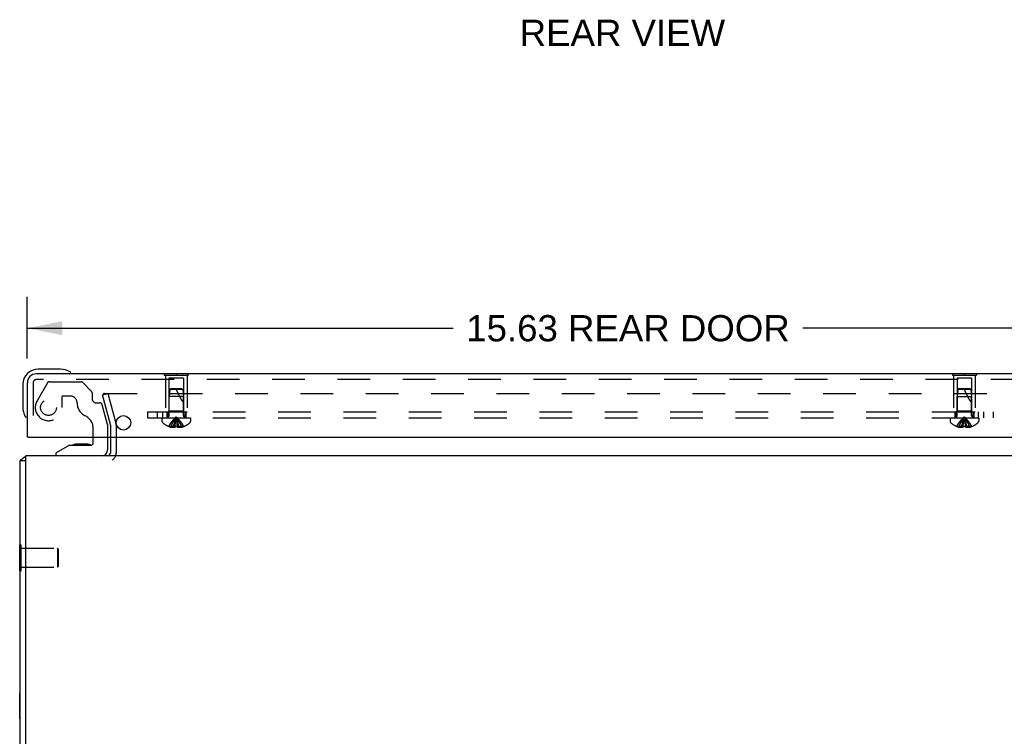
# Model space of a CAD drawing. Header units: inches. Extents: x 0 to 77.3, y 0 to 50.
# Tile 16 of 49: x 57.4 to 70.2, y 9.3 to 18.6. Entities that reach past the tile are written whole.
import ezdxf

# ---------------------------------------------------------------- set-up
doc = ezdxf.new("R2010")
doc.units = ezdxf.units.IN
doc.header["$LTSCALE"] = 4.25
doc.header["$MEASUREMENT"] = 0
doc.linetypes.add('HIDDEN', pattern=[0.2, 0.1, -0.1])
doc.layers.get('0').update_dxf_attribs({"linetype": 'CONTINUOUS'})
for name, color, linetype in [('DEFAULT_2', 8, 'HIDDEN'), ('DIMENSIONS', 7, 'CONTINUOUS'), ('REAR_DOOR', 7, 'CONTINUOUS'), ('SUBPANEL', 7, 'CONTINUOUS')]:
    doc.layers.add(name, color=color, linetype=linetype)
doc.styles.get("Standard").update_dxf_attribs({"font": 'arial.ttf'})
doc.dimstyles.new('DIMSTYLE_1', dxfattribs={"dimtxt": 0.340909, "dimasz": 0.454545, "dimexe": 0.09, "dimexo": 0.07, "dimgap": 0.0375, "dimtad": 0, "dimtih": 1, "dimtoh": 1, "dimzin": 4, "dimdsep": 46, "dimtxsty": 'Standard', "dimblk": '_FILLED', "dimblk1": '_FILLED', "dimblk2": '_FILLED', "dimcen": 0.09, "dimadec": 3, "dimazin": 1, "dimtfac": 1, "dimtdec": 3, "dimtofl": 0, "dimtmove": 0, "dimatfit": 3, "dimldrblk": '_FILLED', "dimfxl": 0, "dimtolj": 1, "dimtzin": 4, "dimarcsym": 0})

# ---------------------------------------------------------------- blocks, each defined once
blk = doc.blocks.new('_FILLED')
at = {"color": 0, "linetype": 'ByBlock'}
blk.add_solid([(0, 0), (-1, 0.2), (-1, -0.2)], dxfattribs=at)
blk = doc.blocks.new('*D4')
at = {"layer": 'DIMENSIONS', "color": 2, "linetype": 'Continuous'}
for p, q in [((57.469, 14.239), (57.469, 15.041)), ((73.094, 14.239), (73.094, 15.041)), ((57.469, 14.632), (63.01, 14.632)), ((73.094, 14.632), (67.554, 14.632))]:
    blk.add_line(p, q, dxfattribs=at)
at = {"layer": 'DIMENSIONS', "color": 2, "linetype": 'Continuous', "xscale": 0.4545454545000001, "yscale": 0.4545454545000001, "zscale": 0.4545454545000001, "rotation": 180}
blk.add_blockref('_FILLED', (57.469, 14.632), dxfattribs=at)
at = {"layer": 'DIMENSIONS', "color": 2, "linetype": 'Continuous', "xscale": 0.4545454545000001, "yscale": 0.4545454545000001, "zscale": 0.4545454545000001}
blk.add_blockref('_FILLED', (73.094, 14.632), dxfattribs=at)
at = {"layer": 'DIMENSIONS', "color": 2, "linetype": 'Continuous', "insert": (65.282, 14.802), "char_height": 0.34091, "width": 4.20243, "attachment_point": 2, "line_spacing_factor": 0.9}
blk.add_mtext('15.63 REAR DOOR', dxfattribs=at)

msp = doc.modelspace()

# ---------------------------------------------------------------- linework, layer by layer
at = {"color": 7, "linetype": 'Continuous'}
for p, q in [((58.327374, 13.139024), (58.327374, 13.213024)), ((58.512374, 13.213024), (58.512374, 13.049024)), ((58.019374, 13.108024), (57.843374, 13.009024)), ((58.019374, 13.108024), (58.296374, 13.108024)), ((58.107897, 13.124524), (58.106818, 13.124518)), ((58.248389, 13.124522), (58.107897, 13.124524)), ((58.248389, 13.124522), (58.248929, 13.124518)), ((57.843374, 12.970024), (57.843374, 13.009024)), ((57.449874, 12.907024), (57.374874, 12.907024)), ((57.369874, 11.476524), (57.369874, 11.813524)), ((57.369874, 11.813524), (57.374874, 11.813524)), ((57.369874, 11.476524), (57.374874, 11.476524)), ((57.369874, 9.551524), (57.369874, 9.888524)), ((57.369874, 9.888524), (57.374874, 9.888524)), ((57.369874, 9.551524), (57.374874, 9.551524))]:
    msp.add_line(p, q, dxfattribs=at)
at = {"color": 3, "linetype": 'Continuous'}
for p, q in [((58.549874, 13.213024), (58.549874, 13.012024)), ((57.449874, 3.375024), (57.449874, 12.970024)), ((73.299874, 12.970024), (57.449874, 12.970024)), ((57.374874, 3.375024), (57.374874, 12.907024))]:
    msp.add_line(p, q, dxfattribs=at)
for points in [[(57.388437, 12.920926), (57.386577, 12.919898), (57.384809, 12.918877), (57.383178, 12.917876), (57.381647, 12.916856), (57.380176, 12.915769), (57.378854, 12.914655), (57.377725, 12.913537), (57.376802, 12.91243), (57.376091, 12.91136), (57.37557, 12.910336), (57.375217, 12.909373), (57.375005, 12.908487), (57.374902, 12.907702), (57.374874, 12.907024)], [(57.405691, 12.932153), (57.404492, 12.930949), (57.403127, 12.92976), (57.401596, 12.928584), (57.399921, 12.927427), (57.398125, 12.92629), (57.396237, 12.925176), (57.39429, 12.924084), (57.392319, 12.923013), (57.388437, 12.920926)]]:
    msp.add_lwpolyline(points, dxfattribs=at)
at = {"color": 7, "linetype": 'Continuous'}
for centre, radius, start, end in [((58.107874, 13.034524), 0.09, 90.6719757, 125.1877476), ((58.247874, 13.034524), 0.09, 55.0767703, 89.3280243), ((58.296374, 13.139024), 0.031, 270, 360), ((58.433374, 13.049024), 0.079, 270, 360)]:
    msp.add_arc(centre, radius, start, end, dxfattribs=at)
at = {"color": 3, "linetype": 'Continuous'}
for centre, radius, start, end in [((57.491874, 12.853024), 0.117, 111.0377857, 137.4430823), ((58.507874, 13.012024), 0.042, 270, 360)]:
    msp.add_arc(centre, radius, start, end, dxfattribs=at)
at = {"layer": 'DEFAULT_2', "color": 8, "linetype": 'HIDDEN'}
for p, q in [((57.72994, 13.919024), (57.595417, 13.686024)), ((57.755921, 13.934024), (58.168232, 13.934024)), ((58.304516, 13.810166), (58.189445, 13.925237)), ((57.916374, 13.733024), (57.916374, 13.600024)), ((58.026374, 13.749024), (57.932374, 13.749024)), ((58.310374, 13.796024), (58.310374, 13.718024)), ((58.445562, 13.763248), (58.518007, 13.782659)), ((58.549022, 13.377131), (58.445562, 13.763248)), ((58.472576, 13.782659), (72.277172, 13.782659)), ((58.518007, 13.782659), (58.621466, 13.396542)), ((58.369374, 13.659024), (58.413829, 13.659024)), ((58.512374, 13.380024), (58.443773, 13.636047)), ((58.327374, 13.213024), (58.327374, 13.32304)), ((58.512374, 13.380024), (58.512374, 13.213024)), ((58.549874, 13.37066), (58.549874, 13.213024)), ((58.624874, 13.37066), (58.624874, 13.012024)), ((57.374874, 11.813524), (57.387874, 11.813524)), ((57.387874, 11.476524), (57.387874, 11.813524)), ((57.387874, 11.769024), (57.859874, 11.769024)), ((57.859874, 11.769024), (57.859874, 11.521024)), ((57.869874, 11.759024), (57.859874, 11.769024)), ((57.869874, 11.759024), (57.869874, 11.531024)), ((57.869874, 11.531024), (57.859874, 11.521024)), ((57.374874, 11.476524), (57.387874, 11.476524)), ((57.387874, 11.521024), (57.859874, 11.521024))]:
    msp.add_line(p, q, dxfattribs=at)
for points in [[(58.452849, 13.766523), (58.452644, 13.764939), (58.452576, 13.76334)], [(58.452576, 13.76334), (58.452644, 13.761748), (58.452847, 13.760169), (58.453187, 13.758601)], [(58.472576, 13.782659), (58.470919, 13.782592), (58.469284, 13.782396), (58.467666, 13.782068), (58.466082, 13.781612), (58.464543, 13.781032), (58.463058, 13.780331), (58.461638, 13.779514), (58.460292, 13.778586), (58.459031, 13.777554), (58.457862, 13.776426), (58.456794, 13.775207), (58.455833, 13.773908), (58.454987, 13.772537), (58.454261, 13.771103), (58.45366, 13.769615), (58.453188, 13.768085), (58.452849, 13.766523)]]:
    msp.add_lwpolyline(points, dxfattribs=at)
msp.add_circle((57.744374, 13.600024), 0.103, dxfattribs=at)
for centre, radius, start, end in [((57.755921, 13.904024), 0.03, 90, 150), ((58.168232, 13.904024), 0.03, 45, 90), ((57.932374, 13.733024), 0.016, 90, 180), ((58.026374, 13.659024), 0.09, 0, 90), ((58.290374, 13.796024), 0.02, 0, 45), ((58.369374, 13.718024), 0.059, 180, 270), ((57.744374, 13.600024), 0.172, 150, 360), ((58.301374, 13.659024), 0.185, 180, 244.2581996), ((58.413829, 13.628024), 0.031, 15, 90), ((58.139374, 13.32304), 0.188, 0, 64.2581996), ((58.524874, 13.37066), 0.025, 0, 15), ((58.524874, 13.37066), 0.1, 0, 15), ((58.507874, 13.012024), 0.117, 303.0998249, 360)]:
    msp.add_arc(centre, radius, start, end, dxfattribs=at)
at = {"layer": 'REAR_DOOR', "color": 7, "linetype": 'Continuous'}
for p, q in [((57.898727, 14.098024), (57.609374, 14.098024)), ((57.936649, 14.095131), (57.898727, 14.098024)), ((58.034281, 14.051357), (58.034088, 14.051411)), ((59.250874, 14.042024), (59.250874, 14.038024)), ((59.250874, 14.042024), (59.562874, 14.042024)), ((59.406874, 14.042024), (59.406874, 14.038024)), ((59.562874, 14.042024), (59.562874, 14.038024)), ((69.500874, 14.042024), (69.500874, 14.038024)), ((69.500874, 14.042024), (69.812874, 14.042024)), ((69.656874, 14.042024), (69.656874, 14.038024)), ((69.812874, 14.042024), (69.812874, 14.038024)), ((57.409374, 13.898024), (57.409374, 13.60867)), ((57.409374, 13.60867), (57.412267, 13.570748)), ((57.454374, 13.479795), (57.455264, 13.476134)), ((57.455264, 13.476134), (57.455595, 13.474828)), ((57.484374, 13.213024), (57.469374, 13.213024))]:
    msp.add_line(p, q, dxfattribs=at)
at = {"layer": 'REAR_DOOR', "color": 3, "linetype": 'Continuous'}
for p, q in [((72.977374, 14.038024), (57.586374, 14.038024)), ((57.469374, 13.213024), (57.469374, 13.921024)), ((57.484374, 13.213024), (73.079374, 13.213024))]:
    msp.add_line(p, q, dxfattribs=at)
at = {"layer": 'REAR_DOOR', "color": 8, "linetype": 'HIDDEN'}
for p, q in [((72.977374, 13.963024), (57.586374, 13.963024)), ((59.250874, 14.038024), (59.250874, 14.021024)), ((59.250874, 14.021024), (59.562874, 14.021024)), ((59.266874, 14.021024), (59.266874, 13.542024)), ((59.311874, 13.979524), (59.311874, 13.552024)), ((59.501874, 13.979524), (59.311874, 13.979524)), ((59.406874, 14.038024), (59.406874, 14.021024)), ((59.501874, 13.979524), (59.501874, 13.552024)), ((59.546874, 14.021024), (59.546874, 13.542024)), ((59.562874, 14.038024), (59.562874, 14.021024)), ((69.500874, 14.038024), (69.500874, 14.021024)), ((69.500874, 14.021024), (69.812874, 14.021024)), ((69.516874, 14.021024), (69.516874, 13.542024)), ((69.561874, 13.979524), (69.561874, 13.552024)), ((69.751874, 13.979524), (69.561874, 13.979524)), ((69.656874, 14.038024), (69.656874, 14.021024)), ((69.751874, 13.979524), (69.751874, 13.552024)), ((69.796874, 14.021024), (69.796874, 13.542024)), ((69.812874, 14.038024), (69.812874, 14.021024)), ((57.544374, 13.921024), (57.544374, 13.213024)), ((59.321879, 13.832073), (59.312874, 13.742024)), ((59.332874, 13.842024), (59.321879, 13.832073)), ((59.491869, 13.832073), (59.321879, 13.832073)), ((59.480874, 13.842024), (59.332874, 13.842024)), ((59.480873, 13.842024), (59.491869, 13.832073)), ((59.491869, 13.832073), (59.500874, 13.742021)), ((69.571879, 13.832073), (69.562874, 13.742024)), ((69.582874, 13.842024), (69.571879, 13.832073)), ((69.741869, 13.832073), (69.571879, 13.832073)), ((69.730874, 13.842024), (69.582874, 13.842024)), ((69.730874, 13.842024), (69.741869, 13.832073)), ((69.741869, 13.832073), (69.750874, 13.742021)), ((59.312874, 13.495224), (59.312874, 13.742024)), ((59.406874, 13.742024), (59.312874, 13.742024)), ((59.500874, 13.742021), (59.406874, 13.742024)), ((59.500874, 13.495224), (59.500874, 13.742021)), ((69.562874, 13.495224), (69.562874, 13.742024)), ((69.562874, 13.742024), (69.750874, 13.742021)), ((69.750874, 13.495224), (69.750874, 13.742021)), ((59.220374, 13.467024), (59.220374, 13.420474)), ((59.220374, 13.467024), (59.593374, 13.467024)), ((59.266874, 13.542024), (59.546874, 13.542024)), ((59.311874, 13.552024), (59.301874, 13.542024)), ((59.501874, 13.552024), (59.311874, 13.552024)), ((59.501874, 13.552024), (59.511874, 13.542024)), ((59.593374, 13.467024), (59.593374, 13.420474)), ((69.470374, 13.467024), (69.470374, 13.420474)), ((69.470374, 13.467024), (69.843374, 13.467024)), ((69.516874, 13.542024), (69.796874, 13.542024)), ((69.561874, 13.552024), (69.551874, 13.542024)), ((69.751874, 13.552024), (69.561874, 13.552024)), ((69.751874, 13.552024), (69.761874, 13.542024)), ((69.843374, 13.467024), (69.843374, 13.420474)), ((59.307607, 13.354066), (59.307373, 13.353668)), ((59.308589, 13.353667), (59.307607, 13.354066)), ((59.391374, 13.353667), (59.308589, 13.353667)), ((59.338374, 13.353667), (59.338374, 13.343619)), ((59.371974, 13.353667), (59.371974, 13.338718)), ((59.391374, 13.353667), (59.393544, 13.37614)), ((59.39141, 13.354066), (59.391374, 13.353667)), ((59.391374, 13.353667), (59.391374, 13.343619)), ((59.393973, 13.353944), (59.39141, 13.354066)), ((59.415427, 13.418337), (59.412738, 13.438826)), ((59.417921, 13.397373), (59.415404, 13.41852)), ((59.420237, 13.375817), (59.417893, 13.397625)), ((59.422337, 13.354066), (59.419775, 13.353944)), ((59.422374, 13.353667), (59.420204, 13.37614)), ((59.422337, 13.354066), (59.422374, 13.353667)), ((59.422374, 13.353667), (59.422374, 13.343619)), ((59.505159, 13.353667), (59.422374, 13.353667)), ((59.441773, 13.353667), (59.441773, 13.338718)), ((59.475374, 13.353667), (59.475374, 13.343619)), ((59.50614, 13.354066), (59.505159, 13.353667)), ((59.506375, 13.353668), (59.50614, 13.354066)), ((69.557607, 13.354066), (69.557373, 13.353668)), ((69.558589, 13.353667), (69.557607, 13.354066)), ((69.641374, 13.353667), (69.558589, 13.353667)), ((69.588374, 13.353667), (69.588374, 13.343619)), ((69.621974, 13.353667), (69.621974, 13.338718)), ((69.641374, 13.353667), (69.643544, 13.37614)), ((69.64141, 13.354066), (69.641374, 13.353667)), ((69.641374, 13.353667), (69.641374, 13.343619)), ((69.665427, 13.418337), (69.662738, 13.438826)), ((69.667921, 13.397373), (69.665404, 13.41852)), ((69.670237, 13.375817), (69.667893, 13.397625)), ((69.672374, 13.353667), (69.670204, 13.37614)), ((69.672337, 13.354066), (69.672374, 13.353667)), ((69.672374, 13.353667), (69.672374, 13.343619)), ((69.755159, 13.353667), (69.672374, 13.353667)), ((69.691773, 13.353667), (69.691773, 13.338718)), ((69.725374, 13.353667), (69.725374, 13.343619)), ((69.75614, 13.354066), (69.755159, 13.353667)), ((69.756375, 13.353668), (69.75614, 13.354066))]:
    msp.add_line(p, q, dxfattribs=at)
at = {"layer": 'REAR_DOOR', "color": 7, "linetype": 'Continuous'}
for points in [[(58.034088, 14.051411), (58.032571, 14.051802), (58.031265, 14.052133), (58.027603, 14.053024)], [(57.455595, 13.474828), (57.455987, 13.47331), (57.456041, 13.473117)]]:
    msp.add_lwpolyline(points, dxfattribs=at)
at = {"layer": 'REAR_DOOR', "color": 8, "linetype": 'HIDDEN'}
for points in [[(59.307607, 13.354066), (59.321304, 13.37614), (59.33614, 13.397625), (59.352114, 13.41852), (59.369228, 13.438826), (59.387482, 13.458541), (59.406874, 13.477667)], [(59.338374, 13.353667), (59.347818, 13.375817), (59.358052, 13.397373), (59.369074, 13.418337), (59.380885, 13.438707), (59.393485, 13.458484), (59.406874, 13.477667)], [(59.371974, 13.353667), (59.376786, 13.375817), (59.382, 13.397373), (59.387616, 13.418337), (59.393633, 13.438707), (59.400052, 13.458484), (59.406874, 13.477667)], [(59.393511, 13.375817), (59.395855, 13.397625), (59.398343, 13.41852), (59.401009, 13.438826), (59.403853, 13.458541), (59.406874, 13.477667)], [(59.395826, 13.397373), (59.398321, 13.418337), (59.400993, 13.438707), (59.403844, 13.458484), (59.406874, 13.477667)], [(59.441773, 13.353667), (59.436961, 13.375817), (59.431748, 13.397373), (59.426132, 13.418337), (59.420115, 13.438707), (59.413695, 13.458484), (59.406874, 13.477667)], [(59.412755, 13.438707), (59.409903, 13.458484), (59.406874, 13.477667)], [(59.412738, 13.438826), (59.409895, 13.458541), (59.406874, 13.477667)], [(59.475374, 13.353667), (59.465929, 13.375817), (59.455696, 13.397373), (59.444674, 13.418337), (59.432863, 13.438707), (59.420263, 13.458484), (59.406874, 13.477667)], [(59.50614, 13.354066), (59.492444, 13.37614), (59.477608, 13.397625), (59.461633, 13.41852), (59.444519, 13.438826), (59.426266, 13.458541), (59.406874, 13.477667)], [(69.557607, 13.354066), (69.571304, 13.37614), (69.58614, 13.397625), (69.602114, 13.41852), (69.619228, 13.438826), (69.637482, 13.458541), (69.656874, 13.477667)], [(69.588374, 13.353667), (69.597818, 13.375817), (69.608052, 13.397373), (69.619074, 13.418337), (69.630885, 13.438707), (69.643485, 13.458484), (69.656874, 13.477667)], [(69.621974, 13.353667), (69.626786, 13.375817), (69.632, 13.397373), (69.637616, 13.418337), (69.643633, 13.438707), (69.650052, 13.458484), (69.656874, 13.477667)], [(69.643511, 13.375817), (69.645855, 13.397625), (69.648343, 13.41852), (69.651009, 13.438826), (69.653853, 13.458541), (69.656874, 13.477667)], [(69.645826, 13.397373), (69.648321, 13.418337), (69.650993, 13.438707), (69.653844, 13.458484), (69.656874, 13.477667)], [(69.691773, 13.353667), (69.686961, 13.375817), (69.681748, 13.397373), (69.676132, 13.418337), (69.670115, 13.438707), (69.663695, 13.458484), (69.656874, 13.477667)], [(69.662755, 13.438707), (69.659903, 13.458484), (69.656874, 13.477667)], [(69.662738, 13.438826), (69.659895, 13.458541), (69.656874, 13.477667)], [(69.725374, 13.353667), (69.715929, 13.375817), (69.705696, 13.397373), (69.694674, 13.418337), (69.682863, 13.438707), (69.670263, 13.458484), (69.656874, 13.477667)], [(69.75614, 13.354066), (69.742444, 13.37614), (69.727608, 13.397625), (69.711633, 13.41852), (69.694519, 13.438826), (69.676266, 13.458541), (69.656874, 13.477667)], [(59.371974, 13.338718), (59.367786, 13.339003), (59.363591, 13.339382), (59.359388, 13.339853), (59.355181, 13.340418), (59.350973, 13.341077), (59.346767, 13.34183), (59.342567, 13.342678), (59.338374, 13.343619)], [(59.391374, 13.343619), (59.388798, 13.342624), (59.386273, 13.341747), (59.3838, 13.34099), (59.381373, 13.340344), (59.37899, 13.339799), (59.376636, 13.339351), (59.374296, 13.338989), (59.371974, 13.338718)], [(59.39141, 13.354066), (59.393972, 13.353944), (59.396538, 13.353845), (59.399112, 13.353768), (59.401692, 13.353712), (59.404278, 13.353679), (59.406874, 13.353667)], [(59.401694, 13.353712), (59.399114, 13.353768), (59.39654, 13.353845)], [(59.406874, 13.353667), (59.409469, 13.353679), (59.412054, 13.353712), (59.414634, 13.353768), (59.417208, 13.353845), (59.419774, 13.353944), (59.422337, 13.354066)], [(59.417209, 13.353845), (59.414636, 13.353768), (59.412056, 13.353712)], [(59.441773, 13.338718), (59.439452, 13.338989), (59.437111, 13.339351), (59.434758, 13.339799), (59.432374, 13.340344), (59.429947, 13.34099), (59.427475, 13.341747), (59.424949, 13.342624), (59.422374, 13.343619)], [(59.475374, 13.343619), (59.47118, 13.342678), (59.466981, 13.34183), (59.462775, 13.341077), (59.458566, 13.340418), (59.45436, 13.339853), (59.450157, 13.339382), (59.445962, 13.339003), (59.441773, 13.338718)], [(69.621974, 13.338718), (69.617786, 13.339003), (69.613591, 13.339382), (69.609388, 13.339853), (69.605181, 13.340418), (69.600973, 13.341077), (69.596767, 13.34183), (69.592567, 13.342678), (69.588374, 13.343619)], [(69.641374, 13.343619), (69.638798, 13.342624), (69.636273, 13.341747), (69.6338, 13.34099), (69.631373, 13.340344), (69.62899, 13.339799), (69.626636, 13.339351), (69.624296, 13.338989), (69.621974, 13.338718)], [(69.656874, 13.353667), (69.654279, 13.353679), (69.651694, 13.353712), (69.649114, 13.353768), (69.64654, 13.353845), (69.643973, 13.353944), (69.64141, 13.354066)], [(69.646538, 13.353845), (69.649112, 13.353768), (69.651692, 13.353712)], [(69.672337, 13.354066), (69.669775, 13.353944), (69.667209, 13.353845), (69.664636, 13.353768), (69.662056, 13.353712), (69.659469, 13.353679), (69.656874, 13.353667)], [(69.662054, 13.353712), (69.664634, 13.353768), (69.667208, 13.353845)], [(69.691773, 13.338718), (69.689452, 13.338989), (69.687111, 13.339351), (69.684758, 13.339799), (69.682374, 13.340344), (69.679947, 13.34099), (69.677475, 13.341747), (69.674949, 13.342624), (69.672374, 13.343619)], [(69.725374, 13.343619), (69.72118, 13.342678), (69.716981, 13.34183), (69.712775, 13.341077), (69.708566, 13.340418), (69.70436, 13.339853), (69.700157, 13.339382), (69.695962, 13.339003), (69.691773, 13.338718)]]:
    msp.add_lwpolyline(points, dxfattribs=at)
at = {"layer": 'REAR_DOOR', "color": 3, "linetype": 'Continuous'}
msp.add_circle((58.719374, 13.401024), 0.094, dxfattribs=at)
at = {"layer": 'REAR_DOOR', "color": 7, "linetype": 'Continuous'}
for centre, radius, start, end in [((57.609374, 13.898024), 0.2, 90, 180), ((57.898727, 13.848024), 0.25, 59.1101134, 90), ((58.019374, 14.053024), 0.015, 270, 353.6204084), ((58.019374, 14.04969), 0.015, 6.3795916, 59.1101134), ((57.659374, 13.60867), 0.25, 180, 210.8898866), ((57.457707, 13.488024), 0.015, 210.8898866, 263.6204084), ((57.454374, 13.488024), 0.015, 276.3795916, 360)]:
    msp.add_arc(centre, radius, start, end, dxfattribs=at)
at = {"layer": 'REAR_DOOR', "color": 3, "linetype": 'Continuous'}
msp.add_arc((57.586374, 13.921024), 0.117, 90, 180, dxfattribs=at)
at = {"layer": 'REAR_DOOR', "color": 8, "linetype": 'HIDDEN'}
for centre, radius, start, end in [((57.586374, 13.921024), 0.042, 90, 180), ((59.952117, 14.012217), 0.571188, 197.3353644, 217.8137635), ((70.202117, 14.012217), 0.571188, 197.3353644, 217.8137635), ((59.284674, 13.495224), 0.0282, 270, 360), ((59.529074, 13.495224), 0.0282, 180, 270), ((69.534674, 13.495224), 0.0282, 270, 360), ((69.779074, 13.495224), 0.0282, 180, 270), ((59.240374, 13.420474), 0.02, 180, 226.4862049), ((59.406874, 13.595844), 0.26182, 226.4862049, 247.6387144), ((59.406874, 13.595844), 0.261361, 247.910623, 254.8058882), ((59.406874, 13.595844), 0.261361, 285.1941118, 292.089377), ((59.406874, 13.595844), 0.26182, 292.3612856, 313.5137951), ((59.573374, 13.420474), 0.02, 313.5137951, 360), ((69.490374, 13.420474), 0.02, 180, 226.4862049), ((69.656874, 13.595844), 0.26182, 226.4862049, 247.6387144), ((69.656874, 13.595844), 0.261361, 247.910623, 254.8058882), ((69.656874, 13.595844), 0.261361, 285.1941118, 292.089377), ((69.656874, 13.595844), 0.26182, 292.3612856, 313.5137951), ((69.823374, 13.420474), 0.02, 313.5137951, 360)]:
    msp.add_arc(centre, radius, start, end, dxfattribs=at)
at = {"layer": 'SUBPANEL', "color": 8, "linetype": 'HIDDEN'}
for p, q in [((59.031874, 13.542024), (59.031874, 13.467024)), ((59.031874, 13.542024), (70.031874, 13.542024)), ((59.031874, 13.467024), (70.031874, 13.467024)), ((59.156874, 13.542024), (59.156874, 13.467024)), ((59.225874, 13.542024), (59.225874, 13.467024)), ((59.281874, 13.542024), (59.281874, 13.467024)), ((59.297874, 13.542024), (59.297874, 13.467024)), ((59.515874, 13.542024), (59.515874, 13.467024)), ((59.531874, 13.542024), (59.531874, 13.467024)), ((69.531874, 13.542024), (69.531874, 13.467024)), ((69.547874, 13.542024), (69.547874, 13.467024)), ((69.765874, 13.542024), (69.765874, 13.467024)), ((69.781874, 13.542024), (69.781874, 13.467024)), ((69.837874, 13.542024), (69.837874, 13.467024)), ((69.906874, 13.542024), (69.906874, 13.467024)), ((70.031874, 13.542024), (70.031874, 13.467024))]:
    msp.add_line(p, q, dxfattribs=at)

# ---------------------------------------------------------------- texts
at = {"layer": 'DIMENSIONS', "color": 2, "linetype": 'Continuous', "insert": (65.209334, 18.644902), "char_height": 0.3409091, "width": 2.66644137, "attachment_point": 2, "line_spacing_factor": 0.9}
msp.add_mtext('REAR VIEW', dxfattribs=at)

# ---------------------------------------------------------------- dimensions: what is measured, and where the dimension line sits
at = {"layer": 'DIMENSIONS', "color": 2, "linetype": 'Continuous'}
dim = msp.add_linear_dim(base=(73.0943738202, 14.6317895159), p1=(57.4693738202, 15.110880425), p2=(73.0943738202, 15.110880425), text='<> REAR DOOR', dimstyle='DIMSTYLE_1', dxfattribs=at)
dim.commit()
dim.dimension.update_dxf_attribs({"geometry": '*D4', "text_midpoint": (65.2818738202, 14.6317895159), "dimtype": 160})

doc.saveas('drawing.dxf')
